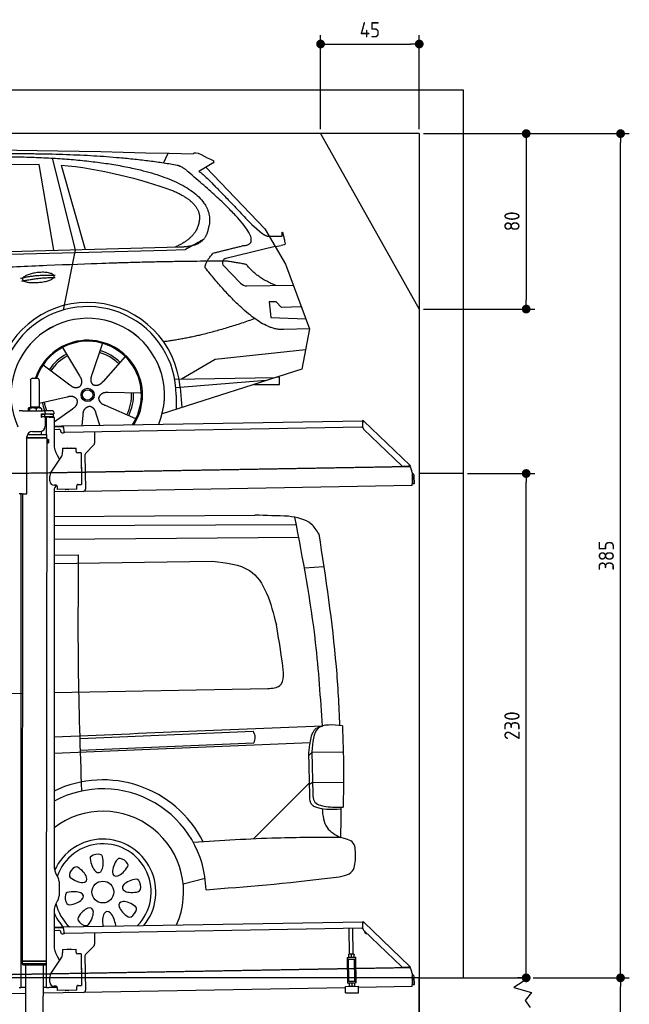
# Model space of a CAD drawing. Header units: millimetres. Extents: x 552 to 7231, y 5317 to 12486.
# Tile 5 of 5: x 4451 to 7231, y 7995 to 12486. Entities that reach past the tile are written whole.
import ezdxf

# ---------------------------------------------------------------- set-up
doc = ezdxf.new("R2010")
doc.units = ezdxf.units.MM
doc.linetypes.add('GEN3', pattern=[6.25, 5, -1.25])
doc.layers.get('0').update_dxf_attribs({"lineweight": 25})
for name, color, linetype, lineweight in [('3', 6, 'GEN3', 25), ('4', 3, 'Continuous', 25), ('5', 3, 'Continuous', 25), ('AM_5', 3, 'Continuous', 25)]:
    doc.layers.add(name, color=color, linetype=linetype, lineweight=lineweight)
doc.layers.add('Car', color=10, linetype='Continuous')
doc.styles.get("Standard").update_dxf_attribs({"font": 'ISOCP.SHX'})
doc.dimstyles.new('GEN-ISO$0', dxfattribs={"dimscale": 20, "dimtxt": 3.5, "dimasz": 2, "dimexe": 2, "dimexo": 1, "dimgap": 1.5, "dimtad": 1, "dimdec": 1, "dimlfac": 0.1, "dimdsep": 46, "dimtxsty": 'Standard', "dimblk": 'PUNKT', "dimcen": 2, "dimclrd": 256, "dimclre": 256, "dimclrt": 2, "dimadec": 0, "dimazin": 0, "dimtp": 0.1, "dimtm": 0.1, "dimtfac": 0.71, "dimtdec": 1, "dimtmove": 2, "dimatfit": 3, "dimldrblk": 'PUNKT', "dimfxl": 1, "dimtolj": 1, "dimarcsym": 0})

# ---------------------------------------------------------------- blocks, each defined once
blk = doc.blocks.new('PUNKT')
at = {"layer": '4', "color": 0, "linetype": 'ByBlock'}
blk.add_line((-0.5, 0), (-1, 0), dxfattribs=at)
at = {"layer": '4', "color": 0, "linetype": 'ByBlock', "const_width": 0.5}
blk.add_lwpolyline([(-0.25, 0, 1), (0.25, 0, 1)], format="xyb", close=True, dxfattribs=at)
blk = doc.blocks.new('*D4')
at = {"layer": '4', "lineweight": -2, "transparency": 16777216}
for p, q in [((6792.8, 8115.9), (7231, 8115.9)), ((7191, 5805.9), (7191, 8075.9)), ((6292.8, 5765.9), (7231, 5765.9))]:
    blk.add_line(p, q, dxfattribs=at)
at = {"layer": 'Defpoints', "color": 0, "transparency": 16777216}
for p in [(6772.8, 8115.9), (7191, 8115.9), (6272.8, 5765.9)]:
    blk.add_point(p, dxfattribs=at)
at = {"layer": '4', "lineweight": -2, "transparency": 16777216, "xscale": 40, "yscale": 40, "zscale": 40}
for p, rotation in [((7191, 8115.9), 90), ((7191, 5765.9), 270)]:
    blk.add_blockref('PUNKT', p, dxfattribs=dict(at, rotation=rotation))
at = {"layer": '4', "color": 2, "transparency": 16777216, "insert": (7125.9, 6940.9), "char_height": 70, "attachment_point": 5, "rotation": 90}
blk.add_mtext('\\A1;235', dxfattribs=at)
blk = doc.blocks.new('*D5')
at = {"layer": '4', "lineweight": -2, "transparency": 16777216}
for p, q in [((6292.8, 11965.9), (7231, 11965.9)), ((7191, 8155.9), (7191, 11925.9)), ((6792.8, 8115.9), (7231, 8115.9))]:
    blk.add_line(p, q, dxfattribs=at)
at = {"layer": 'Defpoints', "color": 0, "transparency": 16777216}
for p in [(6272.8, 11965.9), (7191, 11965.9), (6772.8, 8115.9)]:
    blk.add_point(p, dxfattribs=at)
at = {"layer": '4', "lineweight": -2, "transparency": 16777216, "xscale": 40, "yscale": 40, "zscale": 40}
for p, rotation in [((7191, 11965.9), 90), ((7191, 8115.9), 270)]:
    blk.add_blockref('PUNKT', p, dxfattribs=dict(at, rotation=rotation))
at = {"layer": '4', "color": 2, "transparency": 16777216, "insert": (7126, 10040.9), "char_height": 70, "attachment_point": 5, "rotation": 90}
blk.add_mtext('\\A1;385', dxfattribs=at)
blk = doc.blocks.new('*D10')
at = {"layer": '4', "lineweight": -2, "transparency": 16777216}
for p, q in [((5822.8, 11985.9), (5822.8, 12414.6)), ((6272.8, 11985.9), (6272.8, 12414.6)), ((5862.8, 12374.6), (6232.8, 12374.6))]:
    blk.add_line(p, q, dxfattribs=at)
at = {"layer": 'Defpoints', "color": 0, "transparency": 16777216}
for p in [(6272.8, 12374.6), (5822.8, 11965.9), (6272.8, 11965.9)]:
    blk.add_point(p, dxfattribs=at)
at = {"layer": '4', "lineweight": -2, "transparency": 16777216, "xscale": 40, "yscale": 40, "zscale": 40, "rotation": 180}
blk.add_blockref('PUNKT', (5822.8, 12374.6), dxfattribs=at)
at = {"layer": '4', "lineweight": -2, "transparency": 16777216, "xscale": 40, "yscale": 40, "zscale": 40}
blk.add_blockref('PUNKT', (6272.8, 12374.6), dxfattribs=at)
at = {"layer": '4', "color": 2, "transparency": 16777216, "insert": (6047.8, 12439.6), "char_height": 70, "attachment_point": 5}
blk.add_mtext('\\A1;45', dxfattribs=at)
blk = doc.blocks.new('*D11')
at = {"layer": '4', "lineweight": -2, "transparency": 16777216}
for p, q in [((6292.8, 11965.9), (6800.7, 11965.9)), ((6760.7, 11925.9), (6760.7, 11205.9)), ((6292.8, 11165.9), (6800.7, 11165.9))]:
    blk.add_line(p, q, dxfattribs=at)
at = {"layer": 'Defpoints', "color": 0, "transparency": 16777216}
for p in [(6272.8, 11965.9), (6272.8, 11165.9), (6760.7, 11165.9)]:
    blk.add_point(p, dxfattribs=at)
at = {"layer": '4', "lineweight": -2, "transparency": 16777216, "xscale": 40, "yscale": 40, "zscale": 40}
for p, rotation in [((6760.7, 11965.9), 90), ((6760.7, 11165.9), 270)]:
    blk.add_blockref('PUNKT', p, dxfattribs=dict(at, rotation=rotation))
at = {"layer": '4', "color": 2, "transparency": 16777216, "insert": (6695.7, 11565.9), "char_height": 70, "attachment_point": 5, "rotation": 90}
blk.add_mtext('\\A1;80', dxfattribs=at)
blk = doc.blocks.new('*D13')
at = {"layer": 'AM_5', "lineweight": -2, "transparency": 16777216}
for p, q in [((6492.8, 10415.9), (6800.7, 10415.9)), ((6760.7, 8155.9), (6760.7, 10375.9)), ((6752.8, 8115.9), (6720.7, 8115.9))]:
    blk.add_line(p, q, dxfattribs=at)
at = {"layer": 'Defpoints', "color": 0, "transparency": 16777216}
for p in [(6472.8, 10415.9), (6760.7, 10415.9), (6772.8, 8115.9)]:
    blk.add_point(p, dxfattribs=at)
at = {"layer": 'AM_5', "lineweight": -2, "transparency": 16777216, "xscale": 40, "yscale": 40, "zscale": 40}
for p, rotation in [((6760.7, 10415.9), 90), ((6760.7, 8115.9), 270)]:
    blk.add_blockref('PUNKT', p, dxfattribs=dict(at, rotation=rotation))
at = {"layer": 'AM_5', "color": 2, "transparency": 16777216, "insert": (6695.7, 9265.9), "char_height": 70, "attachment_point": 5, "rotation": 90}
blk.add_mtext('\\A1;230', dxfattribs=at)

msp = doc.modelspace()

# ---------------------------------------------------------------- linework, layer by layer
for p, q in [((872.77, 12165.9), (6472.77, 12165.9)), ((6472.77, 12165.9), (6472.77, 8115.9)), ((6272.78, 11965.9), (1072.77, 11965.9)), ((5822.78, 11965.9), (6272.78, 11165.9)), ((6272.78, 11965.9), (6272.78, 7665.9)), ((4499.57, 10839.98), (4499.57, 10719.98)), ((4509.57, 10849.98), (4529.57, 10849.98)), ((4539.57, 10839.98), (4539.57, 10719.98)), ((4463.57, 10702.48), (4447.57, 10702.48)), ((4463.57, 10702.48), (4557.57, 10702.48)), ((4489.65, 10712.52), (4489.65, 10702.48)), ((4492.07, 10714.98), (4491.61, 10714.71)), ((4492.52, 10714.98), (4492.07, 10714.98)), ((4510.35, 10714.98), (4492.52, 10714.98)), ((4495.39, 10712.52), (4495.39, 10702.48)), ((4499.57, 10719.98), (4539.57, 10719.98)), ((4501.57, 10714.98), (4501.57, 10719.98)), ((4537.39, 10714.98), (4510.35, 10714.98)), ((4525.31, 10712.52), (4525.31, 10702.48)), ((4547.07, 10714.98), (4537.39, 10714.98)), ((4537.57, 10714.98), (4537.57, 10719.98)), ((4547.07, 10714.98), (4547.53, 10714.71)), ((4549.48, 10712.52), (4549.48, 10702.48)), ((4597.57, 10702.48), (4557.57, 10702.48)), ((4567.57, 10692.48), (4567.57, 10689.48)), ((4607.57, 10689.48), (4607.57, 10692.48)), ((4548.68, 10673.98), (4548.57, 10673.98)), ((4550.57, 10673.98), (4548.68, 10673.98)), ((4550.57, 10685.98), (4548.7, 10685.98)), ((4549.57, 10676.62), (4549.57, 10683.83)), ((4550.57, 10685.98), (4551.57, 10685.98)), ((4550.57, 10685.98), (4550.57, 10673.98)), ((4551.57, 10673.98), (4550.57, 10673.98)), ((4564.57, 10685.98), (4551.57, 10685.98)), ((4552.21, 10673.98), (4551.57, 10673.98)), ((4552.21, 10686.48), (4564.57, 10686.48)), ((4564.57, 10673.98), (4552.21, 10673.98)), ((4564.57, 10685.98), (4565.57, 10685.98)), ((4565.57, 10673.98), (4564.57, 10673.98)), ((4567.74, 10685.98), (4565.57, 10685.98)), ((4565.57, 10673.98), (4565.57, 10685.98)), ((4565.57, 10673.98), (4567.74, 10673.98)), ((4567.57, 10670.98), (4567.57, 10632.48)), ((4603.4, 10685.98), (4567.74, 10685.98)), ((4603.4, 10673.98), (4567.74, 10673.98)), ((4572.57, 10593.9), (4572.57, 10672.48)), ((4584.57, 10672.48), (4572.57, 10672.48)), ((4584.57, 10672.48), (4606.57, 10672.48)), ((4592.21, 10686.48), (4604.57, 10686.48)), ((4603.4, 10685.98), (4605.57, 10685.98)), ((4605.57, 10673.98), (4603.4, 10673.98)), ((4605.57, 10673.98), (4605.57, 10685.98)), ((4607.57, 10671.48), (4607.57, 10549.54)), ((4651.05, 10633.01), (6015.84, 10656.83)), ((6016.97, 10658.53), (6015.58, 10657.09)), ((6017.37, 10655.35), (6015.58, 10657.09)), ((6016.12, 10625.88), (6015.73, 10648.43)), ((6015.96, 10650.02), (6015.84, 10656.83)), ((6016.97, 10658.53), (6018.76, 10656.79)), ((6018.87, 10653.91), (6017.37, 10655.35)), ((6018.76, 10656.79), (6020.26, 10655.34)), ((6018.87, 10653.91), (6019.25, 10654.29)), ((6019.25, 10654.29), (6020.26, 10655.34)), ((6020.26, 10655.34), (6229.47, 10453.31)), ((4489.57, 10594.03), (4489.57, 10598.74)), ((4508.57, 10607.48), (4542.57, 10607.48)), ((4549.57, 10593.93), (4549.59, 10608.49)), ((4607.57, 10632.25), (4641.05, 10632.84)), ((4641.12, 10628.84), (4607.57, 10628.25)), ((4607.57, 10617.25), (4628.81, 10617.62)), ((4638.99, 10607.8), (4639, 10606.8)), ((4641.05, 10632.84), (4651.05, 10633.01)), ((4651.12, 10629.01), (4641.12, 10628.84)), ((4644.09, 10601.89), (4649.09, 10601.97)), ((4651.19, 10625.01), (4651.05, 10633.01)), ((4651.19, 10625.01), (4651.48, 10608.02)), ((6011.36, 10626.75), (4656.57, 10603.1)), ((4791.55, 10605.46), (4792.44, 10554.61)), ((6193.05, 10450.95), (6019.17, 10618.86)), ((4483.57, 10325.48), (4483.57, 10582.48)), ((4483.57, 10325.48), (4483.57, 10582.48)), ((4483.57, 10580.77), (4574.55, 10580.63)), ((4483.57, 10579.03), (4571.54, 10578.9)), ((4571.54, 10578.9), (4483.57, 10579.03)), ((4574.54, 10577.16), (4483.57, 10577.3)), ((4486.4, 10594.03), (4574.57, 10593.89)), ((4571.54, 10578.9), (4574.55, 10580.63)), ((4571.54, 10578.9), (4574.54, 10577.16)), ((4574.51, 10556.39), (4571.79, 8191.9)), ((4572.57, 10578.31), (4572.57, 10579.49)), ((4574.51, 10556.39), (4581.51, 10556.38)), ((4574.54, 10577.16), (4574.53, 10571.39)), ((4574.53, 10571.39), (4581.53, 10571.38)), ((4574.55, 10580.63), (4574.57, 10593.89)), ((4581.51, 10556.38), (4581.53, 10571.38)), ((4582.51, 10557.38), (4581.51, 10556.38)), ((4582.53, 10570.38), (4581.53, 10571.38)), ((4582.53, 10570.38), (4582.51, 10557.38)), ((4645.33, 10530.9), (4708.32, 10532)), ((4645.33, 10530.9), (4645.61, 10514.9)), ((4645.68, 10510.66), (4645.61, 10514.9)), ((4669.82, 10531.82), (4683.81, 10532.07)), ((4708.6, 10516), (4708.32, 10532)), ((4708.6, 10516), (4708.62, 10515)), ((4713.7, 10510.09), (4714.7, 10510.1)), ((4730.7, 10510.38), (4714.7, 10510.1)), ((4730.7, 10510.38), (4733.21, 10366.4)), ((4789.63, 10547.49), (4751.18, 10507.67)), ((4593.55, 10422.05), (4639.7, 10490.48)), ((4620.96, 10499.54), (4632.43, 10479.69)), ((4748.37, 10500.55), (4751.09, 10344.71)), ((4732.33, 10445.4), (4732.58, 10431.4)), ((6222.72, 10448.54), (6200.17, 10448.15)), ((6228.46, 10452.26), (6228.08, 10451.87)), ((6229.58, 10450.43), (6228.08, 10451.87)), ((6229.47, 10453.31), (6228.46, 10452.26)), ((6229.47, 10453.31), (6230.97, 10451.87)), ((6231.38, 10448.69), (6229.58, 10450.43)), ((6230.97, 10451.87), (6232.77, 10450.13)), ((6231.38, 10448.69), (6232.77, 10450.13)), ((6240.01, 10420), (6240.9, 10368.72)), ((4587.92, 10381.87), (4587.57, 10401.87)), ((6242.3, 10403.18), (6242.87, 10370.81)), ((6250.86, 10370.95), (6250.3, 10403.32)), ((6472.77, 10415.9), (6272.78, 10415.9)), ((4607.57, 10339.48), (4607.57, 8629.11)), ((4741.27, 10334.54), (4607.57, 10332.21)), ((4616.27, 10362.36), (4608.27, 10362.22)), ((4621.35, 10357.45), (4621.61, 10342.45)), ((4711.6, 10344.02), (4621.61, 10342.45)), ((4673.61, 10342.86), (4659.62, 10342.62)), ((4711.3, 10361.02), (4711.32, 10360.02)), ((4711.6, 10344.02), (4711.32, 10360.02)), ((4717.22, 10366.13), (4716.22, 10366.11)), ((4717.22, 10366.13), (4733.21, 10366.4)), ((6241.04, 10360.72), (4741.27, 10334.54)), ((6241.04, 10360.72), (6240.9, 10368.72)), ((6242.87, 10370.81), (6250.86, 10370.95)), ((4463.57, 10322.48), (4447.57, 10322.48)), ((4463.57, 10322.48), (4447.57, 10322.48)), ((4455.57, 10319.48), (4455.57, 10322.48)), ((4455.57, 10319.48), (4455.57, 10322.48)), ((4455.57, 10319.48), (4455.57, 8072.48)), ((4464.15, 10322.48), (4461.79, 8192.07)), ((4463.57, 10322.48), (4480.57, 10322.48)), ((4463.57, 10322.48), (4480.57, 10322.48)), ((4572.57, 8072.48), (4572.57, 8696.99)), ((4620.96, 8579.11), (4627.22, 8568.28)), ((4630.57, 8555.78), (4630.57, 8489.18)), ((4627.22, 8476.68), (4620.96, 8465.85)), ((4607.57, 8415.85), (4607.57, 8264.54)), ((4651.05, 8348.01), (6015.84, 8371.83)), ((6016.97, 8373.53), (6015.58, 8372.09)), ((6017.37, 8370.35), (6015.58, 8372.09)), ((6016.12, 8340.88), (6015.73, 8363.43)), ((6015.96, 8365.02), (6015.84, 8371.83)), ((6016.97, 8373.53), (6018.76, 8371.79)), ((6018.87, 8368.91), (6017.37, 8370.35)), ((6018.76, 8371.79), (6020.26, 8370.34)), ((6018.87, 8368.91), (6019.25, 8369.29)), ((6019.25, 8369.29), (6020.26, 8370.34)), ((6020.26, 8370.34), (6229.47, 8168.31)), ((4607.57, 8347.25), (4641.05, 8347.84)), ((4641.12, 8343.84), (4607.57, 8343.25)), ((4607.57, 8332.25), (4628.81, 8332.62)), ((4638.99, 8322.8), (4639, 8321.8)), ((4641.05, 8347.84), (4651.05, 8348.01)), ((4651.12, 8344.01), (4641.12, 8343.84)), ((4644.09, 8316.89), (4649.09, 8316.97)), ((4651.19, 8340.01), (4651.05, 8348.01)), ((4651.19, 8340.01), (4651.48, 8323.02)), ((6011.36, 8341.75), (4656.57, 8318.1)), ((4791.55, 8320.46), (4792.44, 8269.61)), ((5955.41, 8224.06), (5953.37, 8340.74)), ((5971.41, 8224.34), (5969.37, 8341.02)), ((6193.05, 8165.95), (6019.17, 8333.86)), ((4789.63, 8262.49), (4751.18, 8222.67)), ((4645.33, 8245.9), (4708.32, 8247)), ((4645.33, 8245.9), (4645.61, 8229.9)), ((4645.68, 8225.66), (4645.61, 8229.9)), ((4669.82, 8246.82), (4683.81, 8247.07)), ((4708.6, 8231), (4708.32, 8247)), ((4708.6, 8231), (4708.62, 8230)), ((4713.7, 8225.09), (4714.7, 8225.1)), ((4730.7, 8225.38), (4714.7, 8225.1)), ((4730.7, 8225.38), (4733.21, 8081.4)), ((5952.16, 8224), (5951.42, 8223.55)), ((5951.64, 8210.69), (5951.44, 8222.48)), ((5974.66, 8224.39), (5952.16, 8224)), ((5963.64, 8210.9), (5963.43, 8222.69)), ((5974.66, 8224.39), (5975.41, 8223.97)), ((5975.64, 8211.11), (5975.43, 8222.9)), ((4461.79, 8192.07), (4461.77, 8181.07)), ((4461.77, 8181.07), (4571.77, 8180.9)), ((4468.76, 8174.06), (4461.77, 8181.07)), ((4571.79, 8191.9), (4461.79, 8192.07)), ((4461.79, 8192.07), (4571.79, 8191.9)), ((4564.76, 8173.91), (4468.76, 8174.06)), ((4477.21, 8174.04), (4474.18, 5903.98)), ((4557.21, 8173.92), (4554.18, 5903.98)), ((4564.76, 8173.91), (4571.77, 8180.9)), ((4571.79, 8191.9), (4571.77, 8180.9)), ((4593.55, 8137.05), (4639.7, 8205.48)), ((4620.96, 8214.54), (4632.43, 8194.69)), ((4748.37, 8215.55), (4751.09, 8059.71)), ((5943.67, 8209.05), (5948.67, 8209.14)), ((5943.67, 8209.05), (5943.81, 8201.05)), ((5948.81, 8201.14), (5943.81, 8201.05)), ((5943.81, 8201.05), (5943.95, 8193.05)), ((5943.95, 8193.05), (5945.43, 8108.06)), ((5948.67, 8209.14), (5978.66, 8209.66)), ((5948.81, 8201.14), (5978.8, 8201.66)), ((5952.1, 8101.18), (5950.36, 8201.16)), ((5952.42, 8209.2), (5951.66, 8209.62)), ((5974.91, 8209.59), (5975.66, 8210.04)), ((5979, 8101.65), (5977.25, 8201.63)), ((5978.66, 8209.66), (5983.66, 8209.75)), ((5983.8, 8201.75), (5978.8, 8201.66)), ((5983.8, 8201.75), (5983.66, 8209.75)), ((5983.94, 8193.75), (5983.8, 8201.75)), ((5985.43, 8108.76), (5983.94, 8193.75)), ((4732.33, 8160.4), (4732.58, 8146.4)), ((6222.72, 8163.54), (6200.17, 8163.15)), ((6228.46, 8167.26), (6228.08, 8166.87)), ((6229.58, 8165.43), (6228.08, 8166.87)), ((6229.47, 8168.31), (6228.46, 8167.26)), ((6229.47, 8168.31), (6230.97, 8166.87)), ((6231.38, 8163.69), (6229.58, 8165.43)), ((6230.97, 8166.87), (6232.77, 8165.13)), ((6231.38, 8163.69), (6232.77, 8165.13)), ((6240.01, 8135), (6240.9, 8083.72)), ((4455.57, 8097.48), (4455.57, 8072.48)), ((4587.92, 8096.87), (4587.57, 8116.87)), ((5945.43, 8108.06), (5945.57, 8100.07)), ((5945.57, 8100.07), (5950.57, 8100.15)), ((5945.57, 8100.07), (5945.71, 8092.07)), ((5950.71, 8092.15), (5945.71, 8092.07)), ((5950.57, 8100.15), (5980.57, 8100.68)), ((5950.71, 8092.15), (5980.71, 8092.68)), ((5952.1, 8101.18), (5979, 8101.65)), ((5954.46, 8092.22), (5953.72, 8091.77)), ((5953.74, 8090.7), (5953.94, 8078.91)), ((5957.57, 8100.28), (5957.55, 8101.28)), ((5965.73, 8090.91), (5965.94, 8079.12)), ((5973.57, 8100.55), (5973.55, 8101.55)), ((5976.96, 8092.61), (5977.71, 8092.19)), ((5977.73, 8091.12), (5977.94, 8079.33)), ((5980.57, 8100.68), (5985.57, 8100.76)), ((5985.71, 8092.77), (5980.71, 8092.68)), ((5985.57, 8100.76), (5985.43, 8108.76)), ((5985.71, 8092.77), (5985.57, 8100.76)), ((6241.04, 8075.72), (6240.9, 8083.72)), ((6242.3, 8118.18), (6242.87, 8085.81)), ((6242.87, 8085.81), (6250.86, 8085.95)), ((6250.86, 8085.95), (6250.3, 8118.32)), ((6272.78, 5765.9), (6272.78, 8115.9)), ((6272.78, 8115.9), (6772.77, 8115.9)), ((6772.77, 8115.9), (6704.42, 8071.14)), ((4476.48, 8044.92), (4146.36, 8039.16)), ((4447.57, 8072.48), (4455.57, 8072.48)), ((4463.57, 8072.48), (4455.57, 8072.48)), ((4476.6, 8072.48), (4463.57, 8072.48)), ((4741.27, 8049.54), (4556.56, 8046.32)), ((4572.57, 8072.48), (4556.6, 8072.48)), ((4572.57, 8072.48), (4584.57, 8072.48)), ((4621.35, 8072.48), (4584.57, 8072.48)), ((4616.27, 8077.36), (4608.27, 8077.22)), ((4621.35, 8072.45), (4621.61, 8057.45)), ((4711.6, 8059.02), (4621.61, 8057.45)), ((4673.61, 8057.86), (4659.62, 8057.62)), ((4711.3, 8076.02), (4711.32, 8075.02)), ((4711.6, 8059.02), (4711.32, 8075.02)), ((4717.22, 8081.13), (4716.22, 8081.11)), ((4717.22, 8081.13), (4733.21, 8081.4)), ((5936.09, 8070.4), (4741.27, 8049.54)), ((5935.97, 8077.09), (5995.96, 8078.14)), ((5936.5, 8047.1), (5935.97, 8077.09)), ((5936.5, 8047.1), (5996.49, 8048.15)), ((5954.72, 8077.42), (5953.96, 8077.84)), ((5977.22, 8077.81), (5977.96, 8078.26)), ((5996.49, 8048.15), (5995.96, 8078.14)), ((6241.04, 8075.72), (5996.08, 8071.44)), ((6704.42, 8071.14), (6785.37, 8049.5)), ((6785.37, 8049.5), (6755.25, 8012.82)), ((6755.25, 8012.82), (6778.31, 7980.37))]:
    msp.add_line(p, q)
for centre, radius, start, end in [((4509.57, 10839.98), 10, 90, 180), ((4529.57, 10839.98), 10, 0, 90), ((4549.57, 10686.48), 1, 48.59038, 221.40962), ((4552.21, 10689.48), 3, 228.59038, 270), ((4557.57, 10692.48), 10, 0, 90), ((4564.57, 10689.48), 3, 270, 0), ((4589.57, 10686.48), 1, 48.59038, 210), ((4592.21, 10689.48), 3, 228.59038, 270), ((4597.57, 10692.48), 10, 0, 90), ((4604.57, 10689.48), 3, 270, 0), ((4549.57, 10673.98), 1, 138.59038, 311.40962), ((4546.57, 10683.83), 3, 0, 41.40962), ((4546.57, 10676.62), 3, 318.59038, 0), ((4552.21, 10670.98), 3, 90, 131.40962), ((4564.57, 10670.98), 3, 0, 90), ((4589.57, 10673.98), 1, 180, 311.40962), ((4592.21, 10670.98), 3, 90, 131.40962), ((4604.57, 10670.98), 3, 22.00087, 90), ((4606.57, 10671.48), 1, 0, 90), ((6020.73, 10648.52), 5, 129.24347, 181), ((4508.57, 10582.48), 25, 90, 180), ((4542.57, 10632.48), 25, 270, 0), ((4628.99, 10607.62), 10, 1, 91), ((4644, 10606.88), 5, 181, 271), ((4649, 10606.97), 5, 271, 327.76328), ((4656.48, 10608.1), 5, 181, 271), ((6011.28, 10631.75), 5, 271, 342.47087), ((6026.12, 10626.05), 10, 181, 226), ((4782.44, 10554.43), 10, 316, 1), ((4707.57, 10549.54), 100, 180, 210), ((4610.69, 10510.05), 35, 326, 1), ((4669.83, 10530.82), 1, 91, 151), ((4683.83, 10531.07), 1, 31, 91), ((4713.62, 10515.09), 5, 181, 271), ((4758.37, 10500.72), 10, 136, 181), ((4622.57, 10402.48), 35, 146, 181), ((4731.33, 10445.38), 1, 1, 61), ((4731.58, 10431.39), 1, 301, 1), ((6200, 10458.14), 10, 226, 271), ((6222.63, 10453.54), 5, 271, 322.75653), ((6190.01, 10419.13), 50, 1, 41.06864), ((6234.3, 10403.04), 16, 1, 68.97569), ((4607.92, 10382.22), 20, 181, 271), ((6234.3, 10403.04), 8, 1, 42.40962), ((4632.57, 10339.48), 25, 120.68722, 180), ((4616.35, 10357.36), 5, 12.53696, 91), ((4659.6, 10343.62), 1, 211, 271), ((4673.6, 10343.86), 1, 271, 331), ((4716.3, 10361.11), 5, 91, 181), ((4741.1, 10344.54), 10, 271, 1), ((4480.57, 10325.48), 3, 270, 0), ((4480.57, 10325.48), 3, 270, 0), ((4571.57, 8673.48), 2, 60, 61.1039), ((4571.57, 8651.48), 2, 297.61599, 300), ((4707.57, 8629.11), 100, 180, 210), ((4605.57, 8555.78), 25, 0, 30), ((4605.57, 8489.18), 25, 330, 0), ((4707.57, 8415.85), 100, 150, 180), ((6020.73, 8363.52), 5, 129.24347, 181), ((4628.99, 8322.62), 10, 1, 91), ((4644, 8321.88), 5, 181, 271), ((4649, 8321.97), 5, 271, 327.76328), ((4656.48, 8323.1), 5, 181, 271), ((6011.28, 8346.75), 5, 271, 342.47087), ((6026.12, 8341.05), 10, 181, 226), ((6035.08, 8329.66), 12.5, 175.96802, 276.03198), ((4707.57, 8264.54), 100, 180, 210), ((4782.44, 8269.43), 10, 316, 1), ((4571.57, 8223.48), 2, 60, 82.15858), ((4610.69, 8225.05), 35, 326, 1), ((4669.83, 8245.82), 1, 91, 151), ((4683.83, 8246.07), 1, 31, 91), ((4713.62, 8230.09), 5, 181, 271), ((4758.37, 8215.72), 10, 136, 181), ((4571.57, 8201.48), 2, 276.68493, 300), ((4622.57, 8117.48), 35, 146, 181), ((4731.33, 8160.38), 1, 1, 61), ((4731.58, 8146.39), 1, 301, 1), ((6200, 8173.14), 10, 226, 271), ((6222.63, 8168.54), 5, 271, 322.75653), ((6190.01, 8134.13), 50, 1, 41.06864), ((6234.3, 8118.04), 16, 1, 68.97569), ((4607.92, 8097.22), 20, 181, 271), ((6234.3, 8118.04), 8, 1, 42.40962), ((4616.35, 8072.36), 5, 12.53696, 91), ((4659.6, 8058.62), 1, 211, 271), ((4673.6, 8058.86), 1, 271, 331), ((4716.3, 8076.11), 5, 91, 181), ((4741.1, 8059.54), 10, 271, 1)]:
    msp.add_arc(centre, radius, start, end)
for points, weights in [([(4492.52, 10714.98), (4491.19, 10714.98), (4489.65, 10712.52)], [1, 1.0379548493, 1]), ([(4495.39, 10712.52), (4493.85, 10714.98), (4492.52, 10714.98)], [1, 1.0379548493, 1]), ([(4510.35, 10714.98), (4503.41, 10714.98), (4495.39, 10712.52)], [1, 1.0379548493, 1]), ([(4525.31, 10712.52), (4517.29, 10714.98), (4510.35, 10714.98)], [1, 1.0379548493, 1]), ([(4537.39, 10714.98), (4531.78, 10714.98), (4525.31, 10712.52)], [1, 1.0379548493, 1]), ([(4549.48, 10712.52), (4543.01, 10714.98), (4537.39, 10714.98)], [1, 1.0379548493, 1]), ([(4547.53, 10714.71), (4548.44, 10714.18), (4549.48, 10712.52)], [1.01682908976, 1.02536255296, 1]), ([(5951.44, 8222.48), (5951.42, 8223.55), (5951.42, 8223.55)], [1, 1.07735026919, 1.07735026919]), ([(5963.43, 8222.69), (5957.4, 8224.59), (5951.44, 8222.48)], [1, 1.15470053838, 1]), ([(5975.43, 8222.9), (5969.4, 8224.8), (5963.43, 8222.69)], [1, 1.15470053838, 1]), ([(5975.41, 8223.97), (5975.41, 8223.97), (5975.43, 8222.9)], [1.07735026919, 1.07735026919, 1]), ([(5951.64, 8210.69), (5957.68, 8208.8), (5963.64, 8210.9)], [1, 1.15470053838, 1]), ([(5951.66, 8209.62), (5951.66, 8209.62), (5951.64, 8210.69)], [1.07735026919, 1.07735026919, 1]), ([(5963.64, 8210.9), (5969.67, 8209.01), (5975.64, 8211.11)], [1, 1.15470053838, 1]), ([(5975.64, 8211.11), (5975.66, 8210.04), (5975.66, 8210.04)], [1, 1.07735026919, 1.07735026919]), ([(5953.74, 8090.7), (5953.72, 8091.77), (5953.72, 8091.77)], [1, 1.07735026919, 1.07735026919]), ([(5965.73, 8090.91), (5959.7, 8092.81), (5953.74, 8090.7)], [1, 1.15470053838, 1]), ([(5977.73, 8091.12), (5971.7, 8093.02), (5965.73, 8090.91)], [1, 1.15470053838, 1]), ([(5977.71, 8092.19), (5977.71, 8092.19), (5977.73, 8091.12)], [1.07735026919, 1.07735026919, 1]), ([(5953.94, 8078.91), (5959.98, 8077.02), (5965.94, 8079.12)], [1, 1.15470053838, 1]), ([(5953.96, 8077.84), (5953.96, 8077.84), (5953.94, 8078.91)], [1.07735026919, 1.07735026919, 1]), ([(5965.94, 8079.12), (5971.97, 8077.23), (5977.94, 8079.33)], [1, 1.15470053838, 1]), ([(5977.94, 8079.33), (5977.96, 8078.26), (5977.96, 8078.26)], [1, 1.07735026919, 1.07735026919])]:
    msp.add_rational_spline(points, weights, degree=2)
for points, knots in [([(6017.26, 10652.12), (6017.1, 10652.18), (6016.95, 10652.25), (6016.52, 10652.45), (6016.32, 10652.56), (6016.09, 10652.7), (6016.03, 10652.75), (6015.93, 10652.82), (6015.91, 10652.83), (6015.91, 10652.83)], [0.57395873, 0.57395873, 0.57395873, 0.57395873, 0.60928252, 0.60928252, 0.68457672, 0.68457672, 0.73471963, 0.73471963, 0.78828708, 0.78828708, 0.78828708, 0.78828708]), ([(6018.42, 10653.08), (6018.28, 10652.98), (6018.13, 10652.87), (6017.84, 10652.63), (6017.7, 10652.51), (6017.56, 10652.39)], [0, 0, 0, 0, 0.05619833, 0.05619833, 0.11238632, 0.11238632, 0.11238632, 0.11238632]), ([(6020.26, 10655.34), (6020.31, 10655.3), (6020.34, 10655.24), (6020.35, 10655.03), (6020.27, 10654.85), (6019.95, 10654.41), (6019.71, 10654.16), (6019.28, 10653.76), (6019.12, 10653.63), (6018.79, 10653.35), (6018.61, 10653.22), (6018.42, 10653.08)], [0, 0, 0, 0, 0.07839586, 0.07839586, 0.23254327, 0.23254327, 0.38325668, 0.38325668, 0.45586956, 0.45586956, 0.5284931, 0.5284931, 0.5284931, 0.5284931]), ([(6018.98, 10653.51), (6019, 10653.58), (6019.01, 10653.65), (6018.98, 10653.75), (6018.97, 10653.78), (6018.93, 10653.85), (6018.9, 10653.88), (6018.87, 10653.91)], [0.17010098, 0.17010098, 0.17010098, 0.17010098, 0.21908376, 0.21908376, 0.24434238, 0.24434238, 0.27026411, 0.27026411, 0.27026411, 0.27026411]), ([(4574.53, 10571.39), (4574.53, 10571.39), (4574.5, 10571.21), (4574.41, 10570.44), (4574.34, 10569.86), (4574.21, 10568.53), (4574.14, 10567.69), (4574.04, 10565.84), (4574.01, 10564.84), (4574.01, 10563.9)], [3.3947259, 3.3947259, 3.3947259, 3.3947259, 3.6776181, 3.6776181, 3.9605102, 3.9605102, 4.2434057, 4.2434057, 4.5263012, 4.5263012, 4.5263012, 4.5263012]), ([(4574.01, 10563.9), (4574.01, 10562.95), (4574.03, 10561.95), (4574.12, 10560.1), (4574.19, 10559.26), (4574.32, 10557.93), (4574.39, 10557.35), (4574.48, 10556.58), (4574.51, 10556.39), (4574.51, 10556.39)], [0, 0, 0, 0, 0.2828955, 0.2828955, 0.565791, 0.565791, 0.8486832, 0.8486832, 1.1315753, 1.1315753, 1.1315753, 1.1315753]), ([(6226.61, 10450.51), (6226.73, 10450.66), (6226.85, 10450.8), (6227.07, 10451.1), (6227.17, 10451.24), (6227.27, 10451.39)], [0, 0, 0, 0, 0.05592576, 0.05592576, 0.11186183, 0.11186183, 0.11186183, 0.11186183]), ([(6227.27, 10451.39), (6227.41, 10451.6), (6227.55, 10451.79), (6227.96, 10452.33), (6228.22, 10452.63), (6228.7, 10453.1), (6228.9, 10453.26), (6229.16, 10453.37), (6229.23, 10453.39), (6229.37, 10453.38), (6229.42, 10453.36), (6229.47, 10453.31)], [0, 0, 0, 0, 0.07658948, 0.07658948, 0.22699607, 0.22699607, 0.37633525, 0.37633525, 0.45078586, 0.45078586, 0.52533064, 0.52533064, 0.52533064, 0.52533064]), ([(6228.08, 10451.87), (6228.04, 10451.92), (6227.99, 10451.95), (6227.86, 10452), (6227.77, 10452), (6227.68, 10451.97)], [0, 0, 0, 0, 0.03951922, 0.03951922, 0.10139952, 0.10139952, 0.10139952, 0.10139952]), ([(6017.26, 8367.12), (6017.1, 8367.18), (6016.95, 8367.25), (6016.52, 8367.45), (6016.32, 8367.56), (6016.09, 8367.7), (6016.03, 8367.75), (6015.93, 8367.82), (6015.91, 8367.83), (6015.91, 8367.83)], [0.57395873, 0.57395873, 0.57395873, 0.57395873, 0.60928252, 0.60928252, 0.68457672, 0.68457672, 0.73471963, 0.73471963, 0.78828708, 0.78828708, 0.78828708, 0.78828708]), ([(6018.42, 8368.08), (6018.28, 8367.98), (6018.13, 8367.87), (6017.84, 8367.63), (6017.7, 8367.51), (6017.56, 8367.39)], [0, 0, 0, 0, 0.05619833, 0.05619833, 0.11238632, 0.11238632, 0.11238632, 0.11238632]), ([(6020.26, 8370.34), (6020.31, 8370.3), (6020.34, 8370.24), (6020.35, 8370.03), (6020.27, 8369.85), (6019.95, 8369.41), (6019.71, 8369.16), (6019.28, 8368.76), (6019.12, 8368.63), (6018.79, 8368.35), (6018.61, 8368.22), (6018.42, 8368.08)], [0, 0, 0, 0, 0.07839586, 0.07839586, 0.23254327, 0.23254327, 0.38325668, 0.38325668, 0.45586956, 0.45586956, 0.5284931, 0.5284931, 0.5284931, 0.5284931]), ([(6018.98, 8368.51), (6019, 8368.58), (6019.01, 8368.65), (6018.98, 8368.75), (6018.97, 8368.78), (6018.93, 8368.85), (6018.9, 8368.88), (6018.87, 8368.91)], [0.17010098, 0.17010098, 0.17010098, 0.17010098, 0.21908376, 0.21908376, 0.24434238, 0.24434238, 0.27026411, 0.27026411, 0.27026411, 0.27026411]), ([(6226.61, 8165.51), (6226.73, 8165.66), (6226.85, 8165.8), (6227.07, 8166.1), (6227.17, 8166.24), (6227.27, 8166.39)], [0, 0, 0, 0, 0.05592576, 0.05592576, 0.11186183, 0.11186183, 0.11186183, 0.11186183]), ([(6227.27, 8166.39), (6227.41, 8166.6), (6227.55, 8166.79), (6227.96, 8167.33), (6228.22, 8167.63), (6228.7, 8168.1), (6228.9, 8168.26), (6229.16, 8168.37), (6229.23, 8168.39), (6229.37, 8168.38), (6229.42, 8168.36), (6229.47, 8168.31)], [0, 0, 0, 0, 0.07658948, 0.07658948, 0.22699607, 0.22699607, 0.37633525, 0.37633525, 0.45078586, 0.45078586, 0.52533064, 0.52533064, 0.52533064, 0.52533064]), ([(6228.08, 8166.87), (6228.04, 8166.92), (6227.99, 8166.95), (6227.86, 8167), (6227.77, 8167), (6227.68, 8166.97)], [0, 0, 0, 0, 0.03951922, 0.03951922, 0.10139952, 0.10139952, 0.10139952, 0.10139952])]:
    msp.add_open_spline(points, degree=3, knots=knots)
for points in [[(4621.35, 10357.45), (4621.35, 10357.78), (4621.31, 10358.11), (4621.23, 10358.45)], [(4621.35, 8072.45), (4621.35, 8072.78), (4621.31, 8073.11), (4621.23, 8073.45)]]:
    msp.add_open_spline(points, degree=3)
at = {"layer": '3'}
for p, q in [((1175.28, 10360.3), (6230.45, 10448.53)), ((1175.28, 8075.31), (6230.44, 8163.55))]:
    msp.add_line(p, q, dxfattribs=at)
at = {"layer": '5'}
msp.add_line((6272.78, 8115.9), (872.77, 8115.9), dxfattribs=at)
at = {"layer": 'Car'}
for p, q in [((5106.59, 11831.38), (5128.19, 11876.47)), ((4539.69, 11824.8), (3837.95, 11822.46)), ((4606.06, 11434.01), (4539.69, 11824.8)), ((4598.84, 11854.18), (4703.23, 11436.64)), ((4639.37, 11822.34), (4749.2, 11437.89)), ((5336.56, 11833.78), (5267.18, 11793.4)), ((5300.1, 11812.56), (5569.4, 11531.27)), ((5508.72, 11551.29), (5555.03, 11512.28)), ((5569.4, 11531.27), (5662.85, 11370.72)), ((5583.73, 11498.36), (5648.08, 11498.57)), ((5616.13, 11451), (5390.64, 11397.13)), ((5616.13, 11451), (5643.75, 11455.49)), ((2479.83, 11367.41), (5122.29, 11434.55)), ((2526.55, 11377.57), (5177.52, 11449.51)), ((4703.23, 11436.64), (4649.65, 11161.44)), ((5122.29, 11434.55), (5205.14, 11437.47)), ((5380.84, 11363.85), (5457.3, 11283.97)), ((5662.85, 11370.72), (5772.39, 11074.95)), ((5486.75, 11271.63), (5698.48, 11274.53)), ((5620.53, 11199.09), (5587.87, 11198.52)), ((5587.87, 11198.52), (5595.98, 11127.15)), ((5644.76, 11173.69), (5620.53, 11199.09)), ((5735.24, 11175.27), (5644.76, 11173.69)), ((5595.98, 11127.15), (5755.19, 11121.38)), ((5772.39, 11074.95), (5655.5, 11073.34)), ((5772.39, 11074.95), (5737.68, 10892.36)), ((4828.42, 11009.64), (4779.43, 10866.37)), ((4646.56, 10991.07), (4723.5, 10860.65)), ((5341.88, 10936.79), (5754.57, 10981.2)), ((4557.64, 10911.48), (4678.77, 10820.62)), ((4931.59, 10949.67), (4831.33, 10836.2)), ((5188.09, 10847.28), (5341.88, 10936.79)), ((5737.68, 10892.36), (5100.45, 10688.41)), ((5157.73, 10846.86), (5615.14, 10853.14)), ((5573.44, 10839.79), (5182.31, 10807.98)), ((5519.07, 10822.39), (5634.88, 10822.46)), ((5634.86, 10855.15), (5621.4, 10855.14)), ((5634.88, 10822.46), (5634.86, 10855.15)), ((5005.44, 10782.46), (4854.04, 10784.77)), ((5182.31, 10807.98), (5163.09, 10806.41)), ((5182.31, 10807.98), (5189.71, 10716.98)), ((4539.51, 10737.33), (4666.92, 10765.66)), ((5164.41, 10773.93), (5164.45, 10708.89)), ((4607.51, 10651.9), (4691.17, 10710.75)), ((4815.73, 10635.92), (4799.49, 10688.59)), ((4980.29, 10665.8), (4841.39, 10726.09)), ((4735.19, 10634.51), (4739.78, 10682.49)), ((4607.57, 10219.86), (5523.2, 10225.95)), ((4607.57, 10179.34), (5712.13, 10183.04)), ((4607.57, 10116.43), (5723.14, 10125.12)), ((4607.57, 10042.86), (4719.47, 10044.8)), ((4607.57, 10006), (5330.43, 10016.42)), ((5837.44, 9990.99), (5749.16, 9984.08)), ((4607.57, 9416.89), (5582.4, 9434.99)), ((3520.44, 9396.7), (4463.14, 9414.2)), ((4726.29, 9207.02), (5515.1, 9240.55)), ((4727.88, 9154.84), (5519.11, 9186.99)), ((5773.7, 8947.19), (5770.09, 9144.51)), ((5783.79, 9143.81), (5770.32, 9132.02)), ((5783.75, 9146.31), (5787.12, 8952.55)), ((5926.32, 9144.99), (5783.79, 9143.81)), ((5772.65, 9005.02), (5517.74, 8749.21)), ((5786.18, 9006.3), (5772.77, 8998.01)), ((5927.36, 9004.66), (5786.18, 9006.3)), ((5196.24, 8545.13), (5296.26, 8570.92))]:
    msp.add_line(p, q, dxfattribs=at)
for centre, radius in [((4760.58, 10774.22), 30.15), ((4760.58, 10774.22), 23.62), ((4830.02, 8507.16), 49.81)]:
    msp.add_circle(centre, radius, dxfattribs=at)
for centre, radius, start, end in [((5395.29, 11377.68), 20, 103.43575, 223.74729), ((5486.2, 11311.63), 40, 223.74729, 270.78612), ((4761.01, 10773.71), 422.7, 4.65041, 165.21264), ((4761.01, 10773.71), 403.41, 0.03154, 193.93116), ((4761.01, 10773.71), 350, 337.64956, 204.35594), ((4761.01, 10773.71), 350, 337.68758, 204.35594), ((4761.01, 10773.71), 250, 327.29649, 162.22918), ((4760.58, 10774.22), 245, 326.36505, 161.98037), ((4760.58, 10774.22), 209.64, 117.262, 146.39945), ((4760.58, 10774.22), 200.65, 45.11518, 74.54628), ((4760.58, 10774.22), 209.64, 45.262, 74.39945), ((4760.58, 10774.22), 200.65, 117.11518, 146.54628), ((4760.58, 10774.22), 200.65, 333.11518, 2.54628), ((4760.58, 10774.22), 209.64, 333.262, 2.39945), ((4760.58, 10774.22), 209.64, 189.262, 200.00294), ((4760.58, 10774.22), 200.65, 189.11518, 200.94026), ((4830.02, 8507.16), 511.38, 26.64707, 115.78566), ((4830.02, 8507.16), 470.58, 1.29015, 118.21142), ((4830.02, 8507.16), 368.18, 335.93112, 127.17105), ((4830.02, 8507.16), 470.58, 141.35963, 142.7247), ((4830.02, 8507.16), 241.52, 320.7649, 155.60718), ((4830.02, 8507.16), 220.3, 315.91621, 161.18803), ((4830.02, 8507.16), 368.18, 177.63161, 182.24145), ((4830.02, 8507.16), 220.3, 193.5218, 226.08379), ((4830.02, 8507.16), 241.52, 202.91634, 221.2351), ((4830.02, 8507.16), 368.18, 225.47591, 225.63246), ((4830.02, 8507.16), 368.18, 254.55615, 254.63726), ((4830.02, 8507.16), 368.18, 269.20813, 272.79187)]:
    msp.add_arc(centre, radius, start, end, dxfattribs=at)
for centre, major_axis, ratio, start_param, end_param in [((4799.76, 8664.43), (-28.33, -4.89), 0.5184551, 3.1415927, 6.2831853), ((4801.04, 8657.66), (-11.86, 61.56), 0.4614078, 1.4517229, 4.8137274), ((4697.41, 8596.97), (-16.57, -23.5), 0.5184551, 3.1415927, 6.2831853), ((4915.94, 8634.07), (35.14, 51.91), 0.4614078, 1.4517229, 4.8137274), ((4919.83, 8639.77), (-23.5, 16.57), 0.5184551, 3.1415927, 6.2831853), ((4703.11, 8593.08), (-51.91, 35.14), 0.4614078, 1.4517229, 4.8137274), ((4980.52, 8536.15), (61.56, 11.86), 0.4614078, 1.4517229, 4.8137274), ((4987.29, 8537.42), (-4.89, 28.33), 0.5184551, 3.1415927, 6.2831853), ((4672.75, 8476.9), (4.89, -28.33), 0.5184551, 3.1415927, 6.2831853), ((4679.52, 8478.17), (-61.56, -11.86), 0.4614078, 1.4517229, 4.8137274), ((4956.93, 8421.24), (51.91, -35.14), 0.4614078, 1.4517229, 4.8137274), ((4744.1, 8380.25), (-35.14, -51.91), 0.4614078, 1.4517229, 4.8137274), ((4859.01, 8356.66), (11.86, -61.56), 0.4614078, 1.4517229, 4.7131352), ((4962.63, 8417.35), (16.57, 23.5), 0.5184551, 3.1415927, 6.2831853), ((4740.21, 8374.55), (23.5, -16.57), 0.5184551, 3.1415927, 6.2831853), ((4860.28, 8349.89), (28.33, 4.89), 0.5184551, 6.1088205, 6.2831853)]:
    msp.add_ellipse(centre, major_axis=major_axis, ratio=ratio, start_param=start_param, end_param=end_param, dxfattribs=at)
for points, degree in [([(2897.64, 11825.99), (3308.28, 11904.72), (4068.57, 11905.51), (5241.82, 11873.43)], 3), ([(5168.36, 11821.09), (4866.23, 11875.69), (4391.76, 11873.5)], 2), ([(5241.82, 11873.43), (5249.85, 11893.06), (5297.89, 11857.19), (5335.63, 11842.34)], 3), ([(4639.37, 11822.34), (4811.49, 11808.76), (5008.51, 11757.5), (5142.69, 11708.41)], 3), ([(5218.57, 11791.58), (5192.17, 11816.81), (5168.36, 11821.09)], 2), ([(5336.56, 11833.78), (5338.19, 11835.45), (5333.66, 11837.54), (5338.17, 11841.34), (5335.63, 11842.34)], 4), ([(5470.1, 11455.04), (5610.72, 11462.41), (5218.57, 11791.58)], 2), ([(5267.18, 11793.4), (5271.23, 11804.21), (5508.72, 11551.29)], 2), ([(5142.69, 11708.41), (5259.23, 11660.53), (5270.03, 11594.58)], 2), ([(5270.03, 11594.58), (5277.29, 11500.21), (5160.87, 11449.06)], 2), ([(5177.52, 11449.51), (5227.59, 11450.87), (5295.18, 11454.41), (5307.36, 11504.48), (5314.85, 11547.85)], 4), ([(5555.03, 11512.28), (5563.46, 11505.17), (5581.42, 11495.45), (5585.97, 11498.02), (5587.84, 11499.59)], 4), ([(5648.08, 11498.57), (5645.31, 11546.53), (5661.25, 11463.49)], 2), ([(5205.14, 11437.47), (5235.19, 11454.25), (5290.27, 11485.09)], 2), ([(5333.45, 11421.23), (5470.1, 11455.04)], 1), ([(5661.25, 11463.49), (5661.57, 11459.79), (5653.86, 11457.13), (5643.73, 11455.49)], 3), ([(5296.93, 11354.15), (5294.24, 11378.26), (5333.45, 11421.23)], 2), ([(5397.99, 11383.65), (4521.12, 11388.73), (2091.8, 11211.85)], 2), ([(5486.13, 11367.61), (5484.79, 11370.59), (5397.99, 11383.65)], 2), ([(5619.23, 11273.45), (5532.97, 11307.05), (5486.13, 11367.61)], 2), ([(4453.77, 11306.43), (4528.89, 11324.64), (4612.49, 11320.31)], 2), ([(5655.5, 11073.34), (5532.76, 11058.38), (5296.93, 11354.15)], 2), ([(4461.17, 11293.72), (4534.91, 11309.6), (4612.83, 11310.22)], 2), ([(5522.71, 11122.39), (5299.41, 11041.02), (5107.03, 11016.49)], 2), ([(4723.5, 10860.65), (4741.99, 10834.58), (4725.6, 10813.31)], 2), ([(4779.43, 10866.37), (4775.12, 10853.73), (4771.41, 10839.64), (4776.03, 10825.92), (4786.95, 10819.57)], 4), ([(4831.33, 10836.2), (4822.49, 10826.2), (4812.07, 10816), (4797.86, 10813.23), (4786.95, 10819.57)], 4), ([(4678.77, 10820.62), (4702.64, 10799.36), (4725.6, 10813.31)], 2), ([(4854.04, 10784.77), (4822.24, 10787.94), (4811.86, 10763.16)], 2), ([(4666.92, 10765.66), (4697.43, 10775.19), (4712.6, 10753.02)], 2), ([(4691.17, 10710.75), (4718.77, 10726.89), (4712.6, 10753.02)], 2), ([(4841.39, 10726.09), (4811.1, 10736.31), (4811.86, 10763.16)], 2), ([(4739.78, 10682.49), (4740.14, 10714.46), (4765.91, 10722.03)], 2), ([(4799.49, 10688.59), (4792.68, 10719.82), (4765.91, 10722.03)], 2), ([(5831.38, 9264.28), (5424.07, 9247.44), (5016.76, 9230.61), (4607.57, 9213.56)], 3), ([(5775.27, 9187.5), (5386.67, 9171.44), (4997.98, 9155.37), (4607.57, 9139.09)], 3), ([(5914.98, 8894.46), (5914.89, 8848.12), (5914.62, 8801.77), (5914.27, 8755.42)], 3)]:
    msp.add_open_spline(points, degree=degree, dxfattribs=at)
for points, degree, knots in [([(3067.52, 11816.77), (3094.43, 11818.29), (3233.35, 11825.08), (4253.9, 11872.41), (4874.09, 11882.47), (5347.15, 11735.11), (5314.85, 11547.85)], 4, [0.08213183, 0.08213183, 0.08213183, 0.08213183, 0.08213183, 0.25885101, 0.50885101, 1, 1, 1, 1, 1]), ([(4462.75, 11301.29), (4461.74, 11309.51), (4482.46, 11326.22), (4564.77, 11347.8), (4658.3, 11316.35), (4572.57, 11283.22), (4487.79, 11282.37), (4463.75, 11293.07), (4462.75, 11301.29)], 5, [0, 0, 0, 0, 0, 0, 0.300106, 0.500106, 0.700106, 1, 1, 1, 1, 1, 1]), ([(5814.68, 10141.25), (5845.45, 9939.95), (5889.84, 9649.5), (5906.39, 9356.92), (5909.66, 9266.98)], 3, [0, 0, 0, 0, 610.0621729, 880.2264106, 880.2264106, 880.2264106, 880.2264106])]:
    msp.add_open_spline(points, degree=degree, knots=knots, dxfattribs=at)
for points in [[(5676.33, 10221.17), (5523.2, 10225.95)], [(5814.68, 10141.25), (5780.4, 10185.35), (5676.33, 10221.17)], [(5831.38, 9264.28), (5800.32, 9644.96), (5705.82, 10216.06)], [(4733.99, 8967.83), (4719.09, 9533.04), (4719.47, 10044.8)], [(5330.43, 10016.42), (5498.51, 9973.2), (5621.24, 9725.7)], [(5582.4, 9434.99), (5636.86, 9448.5), (5648.84, 9553.23), (5621.24, 9725.7)], [(5922.64, 9265.8), (5812.08, 9253.96), (5783.75, 9146.31)], [(5795.69, 9247.07), (5798.89, 9250.42), (5818.72, 9260.85), (5831.38, 9264.28)], [(5922.64, 9265.8), (5927.49, 9069.88), (5925.66, 8894.69)], [(5519.11, 9186.99), (5525.25, 9214.4), (5515.1, 9240.55)], [(5770.09, 9144.51), (5772.97, 9169.74), (5788.36, 9234.07), (5795.69, 9247.07)], [(5790.82, 8898.56), (5786.91, 8901.27), (5773.7, 8947.19)], [(5787.12, 8952.55), (5793.03, 8922.68), (5847.37, 8897.63), (5925.66, 8894.69)], [(5915.05, 8884.42), (5792.13, 8897.97), (5790.82, 8898.56)], [(5829.86, 8886.78), (5852.33, 8801.03), (5914.27, 8755.42)], [(5902.56, 8756.6), (5624.82, 8753.17), (5242.45, 8733.75)], [(5936.78, 8749.7), (5914.27, 8755.42), (5902.56, 8756.6)], [(5982.41, 8672.81), (5967.23, 8735.95), (5936.78, 8749.7)], [(5300.48, 8517.76), (5881.84, 8573.47), (5968.28, 8603.96), (5982.41, 8672.81)]]:
    msp.add_spline(points, degree=3, dxfattribs=at)

# ---------------------------------------------------------------- dimensions: what is measured, and where the dimension line sits
at = {"layer": '4'}
dim = msp.add_linear_dim(base=(6272.78, 12374.58), p1=(5822.78, 11965.9), p2=(6272.78, 11965.9), dimstyle='GEN-ISO$0', dxfattribs=at)
dim.commit()
dim.dimension.update_dxf_attribs({"geometry": '*D10', "text_midpoint": (6047.78, 12439.58)})
for base, p1, p2, picture, middle in [((7190.95, 11965.9), (6772.77, 8115.9), (6272.78, 11965.9), '*D5', (7125.95, 10040.9)), ((6760.72, 11165.9), (6272.78, 11965.9), (6272.78, 11165.9), '*D11', (6695.72, 11565.9)), ((7190.95, 8115.9), (6272.78, 5765.9), (6772.77, 8115.9), '*D4', (7125.95, 6940.9))]:
    dim = msp.add_linear_dim(base=base, p1=p1, p2=p2, angle=90, dimstyle='GEN-ISO$0', dxfattribs=at)
    dim.commit()
    dim.dimension.update_dxf_attribs({"geometry": picture, "text_midpoint": middle})
at = {"layer": 'AM_5'}
dim = msp.add_linear_dim(base=(6760.72, 10415.9), p1=(6772.77, 8115.9), p2=(6472.77, 10415.9), angle=90, dimstyle='GEN-ISO$0', dxfattribs=at)
dim.commit()
dim.dimension.update_dxf_attribs({"geometry": '*D13', "text_midpoint": (6695.72, 9265.9)})

doc.saveas('drawing.dxf')
